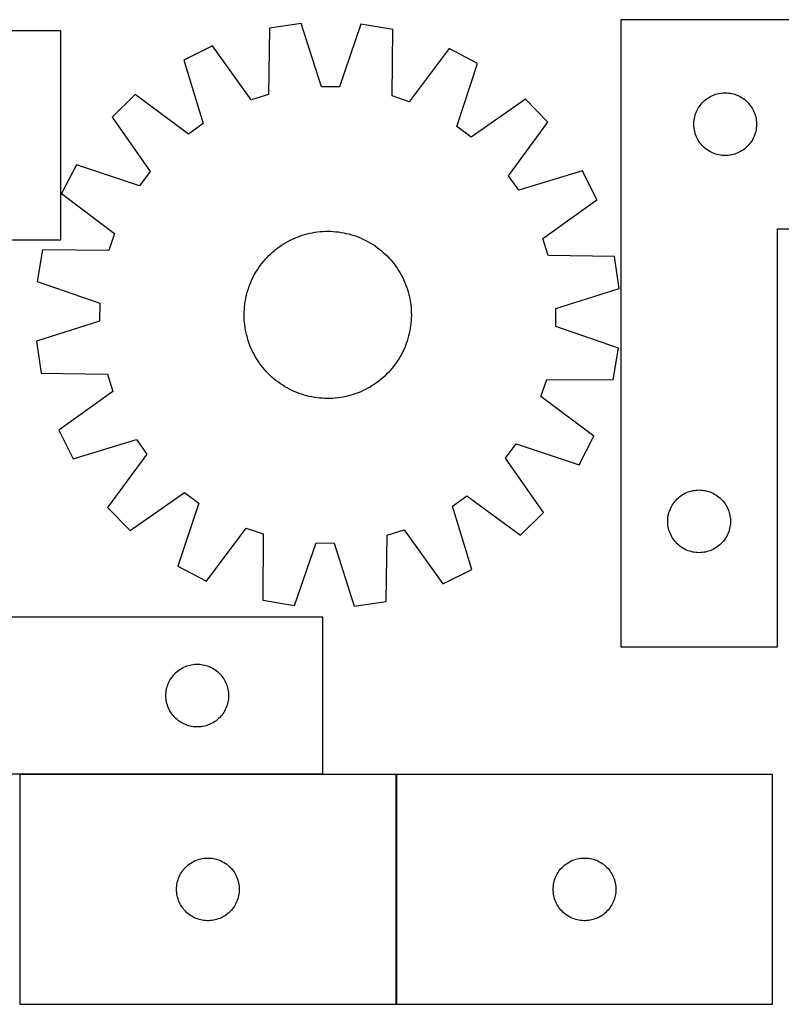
# Model space of a CAD drawing. Header units: millimetres. Extents: x 7 to 1493, y 7 to 486.
# Tile 2 of 5: x 237 to 601, y 15 to 486. Entities that reach past the tile are written whole.
import ezdxf

# ---------------------------------------------------------------- set-up
doc = ezdxf.new("R2010")
doc.units = ezdxf.units.MM
doc.layers.add('COMMON', color=5, linetype='CONTINUOUS', true_color=0x0000ff)
doc.layers.add('CUT', color=7, linetype='CONTINUOUS', true_color=0x000000)

msp = doc.modelspace()

# ---------------------------------------------------------------- linework, layer by layer
at = {"layer": 'COMMON'}
for p, q in [((381.716286, 124.853675), (236.802913, 124.853675)), ((416.902913, 124.753674), (416.902913, 14.753674))]:
    msp.add_line(p, q, dxfattribs=at)
at = {"layer": 'CUT'}
for p, q in [((524.310801, 485.824762), (524.310801, 185.824762)), ((774.310801, 485.824762), (524.310801, 485.824762)), ((256.516285, 480.503229), (6.516285, 480.503229)), ((256.516285, 380.503229), (256.516285, 480.503229)), ((356.280334, 481.795077), (355.734876, 450.035398)), ((371.503978, 484.0247), (356.280334, 481.795077)), ((381.134084, 453.755313), (371.503978, 484.0247)), ((400.040887, 483.69207), (389.707845, 453.655376)), ((415.208424, 481.108203), (400.040887, 483.69207)), ((415.013444, 449.344439), (415.208424, 481.108203)), ((329.037332, 473.293037), (315.247778, 466.468175)), ((347.549863, 447.481006), (329.037332, 473.293037)), ((442.245849, 471.973463), (423.136693, 446.599955)), ((455.872575, 464.829033), (442.245849, 471.973463)), ((315.247778, 466.468175), (324.543298, 436.094369)), ((445.871595, 434.68015), (455.872575, 464.829033)), ((389.707845, 453.655376), (381.134084, 453.755313)), ((291.965419, 449.963704), (280.959772, 439.211668)), ((317.548238, 431.13569), (291.965419, 449.963704)), ((355.734876, 450.035398), (347.549863, 447.481006)), ((423.136693, 446.599955), (415.013444, 449.344439)), ((478.763904, 447.786355), (452.749172, 429.559769)), ((489.515941, 436.780709), (478.763904, 447.786355)), ((564.408519, 447.091741), (565.001659, 447.586559)), ((565.001659, 447.586559), (565.619484, 448.050187)), ((565.619484, 448.050187), (566.260358, 448.481395)), ((566.260358, 448.481395), (566.92258, 448.879041)), ((566.92258, 448.879041), (567.604394, 449.242068)), ((567.604394, 449.242068), (568.303992, 449.569516)), ((568.303992, 449.569516), (569.01952, 449.860514)), ((569.01952, 449.860514), (569.749078, 450.114293)), ((569.749078, 450.114293), (570.490734, 450.330178)), ((570.490734, 450.330178), (571.24252, 450.507597)), ((571.24252, 450.507597), (572.002442, 450.64608)), ((572.002442, 450.64608), (572.768486, 450.74526)), ((572.768486, 450.74526), (573.53862, 450.804873)), ((573.53862, 450.804873), (574.310801, 450.824762)), ((574.310801, 450.824762), (575.082982, 450.804873)), ((575.082982, 450.804873), (575.853116, 450.74526)), ((575.853116, 450.74526), (576.61916, 450.64608)), ((576.61916, 450.64608), (577.379082, 450.507597)), ((577.379082, 450.507597), (578.130868, 450.330178)), ((578.130868, 450.330178), (578.872523, 450.114293)), ((578.872523, 450.114293), (579.602082, 449.860514)), ((579.602082, 449.860514), (580.317609, 449.569516)), ((580.317609, 449.569516), (581.017208, 449.242068)), ((581.017208, 449.242068), (581.699022, 448.879041)), ((581.699022, 448.879041), (582.361244, 448.481395)), ((582.361244, 448.481395), (583.002117, 448.050187)), ((583.002117, 448.050187), (583.619943, 447.586559)), ((583.619943, 447.586559), (584.213083, 447.091741)), ((560.725267, 442.183478), (561.070619, 442.874413)), ((561.070619, 442.874413), (561.451081, 443.546654)), ((561.451081, 443.546654), (561.865646, 444.198418)), ((561.865646, 444.198418), (562.313212, 444.827976)), ((562.313212, 444.827976), (562.792594, 445.43366)), ((562.792594, 445.43366), (563.30252, 446.013862)), ((563.30252, 446.013862), (563.841639, 446.567045)), ((563.841639, 446.567045), (564.408519, 447.091741)), ((584.213083, 447.091741), (584.779963, 446.567045)), ((584.779963, 446.567045), (585.319081, 446.013862)), ((585.319081, 446.013862), (585.829008, 445.43366)), ((585.829008, 445.43366), (586.30839, 444.827976)), ((586.30839, 444.827976), (586.755956, 444.198418)), ((586.755956, 444.198418), (587.17052, 443.546654)), ((587.17052, 443.546654), (587.550983, 442.874413)), ((587.550983, 442.874413), (587.896335, 442.183478)), ((280.959772, 439.211668), (299.186359, 413.196935)), ((559.434961, 437.750737), (559.553832, 438.513973)), ((559.553832, 438.513973), (559.711835, 439.270078)), ((559.711835, 439.270078), (559.908553, 440.017047)), ((559.908553, 440.017047), (560.143462, 440.752898)), ((560.143462, 440.752898), (560.415941, 441.47568)), ((560.415941, 441.47568), (560.725267, 442.183478)), ((587.896335, 442.183478), (588.20566, 441.47568)), ((588.20566, 441.47568), (588.478139, 440.752898)), ((588.478139, 440.752898), (588.713049, 440.017047)), ((588.713049, 440.017047), (588.909766, 439.270078)), ((588.909766, 439.270078), (589.06777, 438.513973)), ((589.06777, 438.513973), (589.186641, 437.750737)), ((324.543298, 436.094369), (317.548238, 431.13569)), ((452.749172, 429.559769), (445.871595, 434.68015)), ((470.687926, 411.19789), (489.515941, 436.780709)), ((559.315774, 436.210981), (559.355538, 436.982394)), ((559.315774, 435.438543), (559.315774, 436.210981)), ((559.355538, 434.66713), (559.315774, 435.438543)), ((559.355538, 436.982394), (559.434961, 437.750737)), ((559.434961, 433.898787), (559.355538, 434.66713)), ((559.553832, 433.135551), (559.434961, 433.898787)), ((589.186641, 433.898787), (589.06777, 433.135551)), ((589.186641, 437.750737), (589.266064, 436.982394)), ((589.266064, 434.66713), (589.186641, 433.898787)), ((589.266064, 436.982394), (589.305828, 436.210981)), ((589.305828, 435.438543), (589.266064, 434.66713)), ((589.305828, 436.210981), (589.305828, 435.438543)), ((559.711835, 432.379446), (559.553832, 433.135551)), ((559.908553, 431.632477), (559.711835, 432.379446)), ((560.143462, 430.896626), (559.908553, 431.632477)), ((560.415941, 430.173844), (560.143462, 430.896626)), ((560.725267, 429.466046), (560.415941, 430.173844)), ((561.070619, 428.775111), (560.725267, 429.466046)), ((561.451081, 428.10287), (561.070619, 428.775111)), ((587.550983, 428.775111), (587.17052, 428.10287)), ((587.896335, 429.466046), (587.550983, 428.775111)), ((588.20566, 430.173844), (587.896335, 429.466046)), ((588.478139, 430.896626), (588.20566, 430.173844)), ((588.713049, 431.632477), (588.478139, 430.896626)), ((588.909766, 432.379446), (588.713049, 431.632477)), ((589.06777, 433.135551), (588.909766, 432.379446)), ((561.865646, 427.451106), (561.451081, 428.10287)), ((562.313212, 426.821548), (561.865646, 427.451106)), ((562.792594, 426.215864), (562.313212, 426.821548)), ((563.30252, 425.635662), (562.792594, 426.215864)), ((563.841639, 425.082479), (563.30252, 425.635662)), ((564.408519, 424.557783), (563.841639, 425.082479)), ((565.001659, 424.062965), (564.408519, 424.557783)), ((565.619484, 423.599337), (565.001659, 424.062965)), ((583.619943, 424.062965), (583.002117, 423.599337)), ((584.213083, 424.557783), (583.619943, 424.062965)), ((584.779963, 425.082479), (584.213083, 424.557783)), ((585.319081, 425.635662), (584.779963, 425.082479)), ((585.829008, 426.215864), (585.319081, 425.635662)), ((586.30839, 426.821548), (585.829008, 426.215864)), ((586.755956, 427.451106), (586.30839, 426.821548)), ((587.17052, 428.10287), (586.755956, 427.451106)), ((566.260358, 423.168129), (565.619484, 423.599337)), ((566.92258, 422.770483), (566.260358, 423.168129)), ((567.604394, 422.407456), (566.92258, 422.770483)), ((568.303992, 422.080008), (567.604394, 422.407456)), ((569.01952, 421.78901), (568.303992, 422.080008)), ((569.749078, 421.535231), (569.01952, 421.78901)), ((570.490734, 421.319346), (569.749078, 421.535231)), ((571.24252, 421.141927), (570.490734, 421.319346)), ((572.002442, 421.003444), (571.24252, 421.141927)), ((572.768486, 420.904264), (572.002442, 421.003444)), ((573.53862, 420.844651), (572.768486, 420.904264)), ((574.310801, 420.824762), (573.53862, 420.844651)), ((575.082982, 420.844651), (574.310801, 420.824762)), ((575.853116, 420.904264), (575.082982, 420.844651)), ((576.61916, 421.003444), (575.853116, 420.904264)), ((577.379082, 421.141927), (576.61916, 421.003444)), ((578.130868, 421.319346), (577.379082, 421.141927)), ((578.872523, 421.535231), (578.130868, 421.319346)), ((579.602082, 421.78901), (578.872523, 421.535231)), ((580.317609, 422.080008), (579.602082, 421.78901)), ((581.017208, 422.407456), (580.317609, 422.080008)), ((581.699022, 422.770483), (581.017208, 422.407456)), ((582.361244, 423.168129), (581.699022, 422.770483)), ((583.002117, 423.599337), (582.361244, 423.168129)), ((263.917094, 416.320338), (256.772664, 402.693612)), ((294.065977, 406.319358), (263.917094, 416.320338)), ((299.186359, 413.196935), (294.065977, 406.319358)), ((475.646606, 404.20283), (470.687926, 411.19789)), ((506.020412, 413.498349), (475.646606, 404.20283)), ((512.845274, 399.708795), (506.020412, 413.498349)), ((256.772664, 402.693612), (282.146172, 383.584457)), ((487.033242, 381.196265), (512.845274, 399.708795)), ((282.146172, 383.584457), (279.401689, 375.461207)), ((368.402939, 381.367257), (369.565693, 381.843715)), ((369.565693, 381.843715), (370.742838, 382.283414)), ((370.742838, 382.283414), (371.933214, 382.685922)), ((371.933214, 382.685922), (373.135645, 383.05084)), ((373.135645, 383.05084), (374.348946, 383.377809)), ((374.348946, 383.377809), (375.571918, 383.666506)), ((375.571918, 383.666506), (376.803355, 383.916646)), ((376.803355, 383.916646), (378.042041, 384.127982)), ((378.042041, 384.127982), (379.286755, 384.300306)), ((379.286755, 384.300306), (380.536267, 384.433447)), ((380.536267, 384.433447), (381.789344, 384.527274)), ((381.789344, 384.527274), (383.04475, 384.581695)), ((383.04475, 384.581695), (384.301247, 384.596656)), ((384.301247, 384.596656), (385.557593, 384.572143)), ((385.557593, 384.572143), (386.812549, 384.508178)), ((386.812549, 384.508178), (388.064877, 384.404826)), ((388.064877, 384.404826), (389.313341, 384.262188)), ((389.313341, 384.262188), (390.556708, 384.080405)), ((390.556708, 384.080405), (391.793752, 383.859658)), ((391.793752, 383.859658), (393.023251, 383.600162)), ((393.023251, 383.600162), (394.243993, 383.302175)), ((394.243993, 383.302175), (395.454772, 382.965991)), ((395.454772, 382.965991), (396.654395, 382.591941)), ((396.654395, 382.591941), (397.841676, 382.180394)), ((397.841676, 382.180394), (399.015444, 381.731757)), ((399.015444, 381.731757), (400.174541, 381.246473)), ((599.310801, 185.824762), (599.310801, 385.824762)), ((599.310801, 385.824762), (774.310801, 385.824762)), ((81.516285, 380.503229), (256.516285, 380.503229)), ((359.753232, 376.296119), (360.760965, 377.046773)), ((360.760965, 377.046773), (361.791779, 377.765402)), ((361.791779, 377.765402), (362.844658, 378.451299)), ((362.844658, 378.451299), (363.918561, 379.103785)), ((363.918561, 379.103785), (365.01243, 379.722217)), ((365.01243, 379.722217), (366.125184, 380.305985)), ((366.125184, 380.305985), (367.255726, 380.854512)), ((367.255726, 380.854512), (368.402939, 381.367257)), ((400.174541, 381.246473), (401.317823, 380.72502)), ((401.317823, 380.72502), (402.444161, 380.167913)), ((402.444161, 380.167913), (403.552445, 379.575702)), ((403.552445, 379.575702), (404.64158, 378.948971)), ((404.64158, 378.948971), (405.710491, 378.288338)), ((405.710491, 378.288338), (406.758124, 377.594456)), ((406.758124, 377.594456), (407.783445, 376.86801)), ((407.783445, 376.86801), (408.785442, 376.109716)), ((489.587634, 373.011251), (487.033242, 381.196265)), ((247.637924, 375.656187), (245.054057, 360.48865)), ((279.401689, 375.461207), (247.637924, 375.656187)), ((355.094743, 372.089482), (355.972641, 372.988538)), ((355.972641, 372.988538), (356.878346, 373.859575)), ((356.878346, 373.859575), (357.810964, 374.701734)), ((357.810964, 374.701734), (358.769575, 375.514182)), ((358.769575, 375.514182), (359.753232, 376.296119)), ((408.785442, 376.109716), (409.763125, 375.320323)), ((409.763125, 375.320323), (410.715531, 374.500609)), ((410.715531, 374.500609), (411.641719, 373.651384)), ((411.641719, 373.651384), (412.540775, 372.773486)), ((412.540775, 372.773486), (413.411812, 371.867781)), ((521.347314, 372.465793), (489.587634, 373.011251)), ((523.576937, 357.24215), (521.347314, 372.465793)), ((351.151671, 367.205888), (351.878117, 368.231209)), ((351.878117, 368.231209), (352.636411, 369.233205)), ((352.636411, 369.233205), (353.425805, 370.210889)), ((353.425805, 370.210889), (354.245518, 371.163294)), ((354.245518, 371.163294), (355.094743, 372.089482)), ((413.411812, 371.867781), (414.25397, 370.935164)), ((414.25397, 370.935164), (415.066419, 369.976553)), ((415.066419, 369.976553), (415.848356, 368.992896)), ((415.848356, 368.992896), (416.599009, 367.985163)), ((416.599009, 367.985163), (417.317639, 366.954348)), ((348.021107, 361.765586), (348.578215, 362.891925)), ((348.578215, 362.891925), (349.170426, 364.000209)), ((349.170426, 364.000209), (349.797157, 365.089343)), ((349.797157, 365.089343), (350.457789, 366.158255)), ((350.457789, 366.158255), (351.151671, 367.205888)), ((417.317639, 366.954348), (418.003535, 365.90147)), ((418.003535, 365.90147), (418.656022, 364.827566)), ((418.656022, 364.827566), (419.274454, 363.733698)), ((419.274454, 363.733698), (419.858221, 362.620944)), ((245.054057, 360.48865), (275.090752, 350.155609)), ((346.154187, 357.102158), (346.565733, 358.289439)), ((346.565733, 358.289439), (347.01437, 359.463207)), ((347.01437, 359.463207), (347.499654, 360.622304)), ((347.499654, 360.622304), (348.021107, 361.765586)), ((419.858221, 362.620944), (420.406749, 361.490402)), ((420.406749, 361.490402), (420.919494, 360.343188)), ((420.919494, 360.343188), (421.395951, 359.180435)), ((421.395951, 359.180435), (421.835651, 358.00329)), ((344.88647, 352.241515), (345.145966, 353.471015)), ((345.145966, 353.471015), (345.443952, 354.691756)), ((345.443952, 354.691756), (345.780137, 355.902536)), ((345.780137, 355.902536), (346.154187, 357.102158)), ((421.835651, 358.00329), (422.238158, 356.812914)), ((422.238158, 356.812914), (422.603077, 355.610482)), ((422.603077, 355.610482), (422.930045, 354.397182)), ((422.930045, 354.397182), (423.218742, 353.17421)), ((493.307549, 347.612044), (523.576937, 357.24215)), ((275.090752, 350.155609), (274.990815, 341.581847)), ((344.341302, 348.512641), (344.483939, 349.761104)), ((344.483939, 349.761104), (344.665722, 351.004471)), ((344.665722, 351.004471), (344.88647, 352.241515)), ((423.218742, 353.17421), (423.468882, 351.942773)), ((423.468882, 351.942773), (423.680218, 350.704086)), ((423.680218, 350.704086), (423.852542, 349.459373)), ((423.852542, 349.459373), (423.985683, 348.209861)), ((344.149471, 344.74901), (344.173985, 346.005356)), ((344.164432, 343.492514), (344.149471, 344.74901)), ((344.173985, 346.005356), (344.23795, 347.260313)), ((344.23795, 347.260313), (344.341302, 348.512641)), ((423.985683, 348.209861), (424.079511, 346.956783)), ((424.079511, 346.956783), (424.133932, 345.701377)), ((424.148893, 344.444881), (424.124379, 343.188535)), ((424.133932, 345.701377), (424.148893, 344.444881)), ((493.207613, 339.038282), (493.307549, 347.612044)), ((274.990815, 341.581847), (244.721427, 331.951741)), ((344.218853, 342.237108), (344.164432, 343.492514)), ((344.312681, 340.98403), (344.218853, 342.237108)), ((344.445822, 339.734518), (344.312681, 340.98403)), ((344.618146, 338.489805), (344.445822, 339.734518)), ((423.814425, 339.432787), (423.632642, 338.18942)), ((423.957062, 340.68125), (423.814425, 339.432787)), ((424.060414, 341.933578), (423.957062, 340.68125)), ((424.124379, 343.188535), (424.060414, 341.933578)), ((344.829482, 337.251118), (344.618146, 338.489805)), ((345.079622, 336.019681), (344.829482, 337.251118)), ((345.368319, 334.796709), (345.079622, 336.019681)), ((345.695287, 333.583409), (345.368319, 334.796709)), ((422.854412, 334.502135), (422.518227, 333.291355)), ((423.152399, 335.722876), (422.854412, 334.502135)), ((423.411894, 336.952376), (423.152399, 335.722876)), ((423.632642, 338.18942), (423.411894, 336.952376)), ((523.244307, 328.705241), (493.207613, 339.038282)), ((244.721427, 331.951741), (246.95105, 316.728098)), ((346.060206, 332.380977), (345.695287, 333.583409)), ((346.462713, 331.190601), (346.060206, 332.380977)), ((346.902413, 330.013456), (346.462713, 331.190601)), ((347.37887, 328.850703), (346.902413, 330.013456)), ((421.732631, 330.904452), (421.283994, 329.730684)), ((422.144177, 332.091733), (421.732631, 330.904452)), ((422.518227, 333.291355), (422.144177, 332.091733)), ((347.891615, 327.703489), (347.37887, 328.850703)), ((348.440143, 326.572947), (347.891615, 327.703489)), ((349.02391, 325.460193), (348.440143, 326.572947)), ((349.642342, 324.366324), (349.02391, 325.460193)), ((419.127938, 325.193682), (418.501207, 324.104547)), ((419.720149, 326.301966), (419.127938, 325.193682)), ((420.277257, 327.428305), (419.720149, 326.301966)), ((420.79871, 328.571587), (420.277257, 327.428305)), ((421.283994, 329.730684), (420.79871, 328.571587)), ((520.66044, 313.537704), (523.244307, 328.705241)), ((350.294829, 323.292421), (349.642342, 324.366324)), ((350.980725, 322.239543), (350.294829, 323.292421)), ((351.699355, 321.208728), (350.980725, 322.239543)), ((352.450008, 320.200995), (351.699355, 321.208728)), ((416.420247, 320.962682), (415.661953, 319.960686)), ((417.146693, 321.988003), (416.420247, 320.962682)), ((417.840575, 323.035636), (417.146693, 321.988003)), ((418.501207, 324.104547), (417.840575, 323.035636)), ((246.95105, 316.728098), (278.71073, 316.18264)), ((278.71073, 316.18264), (281.265122, 307.997626)), ((353.231945, 319.217338), (352.450008, 320.200995)), ((354.044394, 318.258727), (353.231945, 319.217338)), ((354.886552, 317.32611), (354.044394, 318.258727)), ((355.757589, 316.420405), (354.886552, 317.32611)), ((356.656645, 315.542507), (355.757589, 316.420405)), ((412.325723, 316.205353), (411.420018, 315.334316)), ((413.203621, 317.104409), (412.325723, 316.205353)), ((414.052846, 318.030597), (413.203621, 317.104409)), ((414.872559, 318.983002), (414.052846, 318.030597)), ((415.661953, 319.960686), (414.872559, 318.983002)), ((357.582833, 314.693282), (356.656645, 315.542507)), ((358.535239, 313.873568), (357.582833, 314.693282)), ((359.512922, 313.084175), (358.535239, 313.873568)), ((360.514919, 312.325881), (359.512922, 313.084175)), ((361.54024, 311.599435), (360.514919, 312.325881)), ((362.587873, 310.905553), (361.54024, 311.599435)), ((406.506585, 311.428489), (405.453706, 310.742592)), ((407.537399, 312.147118), (406.506585, 311.428489)), ((408.545132, 312.897772), (407.537399, 312.147118)), ((409.528789, 313.679709), (408.545132, 312.897772)), ((410.4874, 314.492157), (409.528789, 313.679709)), ((411.420018, 315.334316), (410.4874, 314.492157)), ((486.152192, 305.609434), (488.896675, 313.732684)), ((488.896675, 313.732684), (520.66044, 313.537704)), ((281.265122, 307.997626), (255.45309, 289.485096)), ((363.656784, 310.24492), (362.587873, 310.905553)), ((364.745919, 309.618189), (363.656784, 310.24492)), ((365.854203, 309.025978), (364.745919, 309.618189)), ((366.980541, 308.468871), (365.854203, 309.025978)), ((368.123823, 307.947418), (366.980541, 308.468871)), ((369.28292, 307.462134), (368.123823, 307.947418)), ((370.456688, 307.013497), (369.28292, 307.462134)), ((371.643969, 306.60195), (370.456688, 307.013497)), ((372.843592, 306.2279), (371.643969, 306.60195)), ((374.054371, 305.891716), (372.843592, 306.2279)), ((396.36515, 306.507969), (395.162719, 306.143051)), ((397.555526, 306.910477), (396.36515, 306.507969)), ((398.732672, 307.350176), (397.555526, 306.910477)), ((399.895425, 307.826634), (398.732672, 307.350176)), ((401.042638, 308.339379), (399.895425, 307.826634)), ((402.17318, 308.887906), (401.042638, 308.339379)), ((403.285934, 309.471674), (402.17318, 308.887906)), ((404.379803, 310.090106), (403.285934, 309.471674)), ((405.453706, 310.742592), (404.379803, 310.090106)), ((375.275113, 305.593729), (374.054371, 305.891716)), ((376.504612, 305.334233), (375.275113, 305.593729)), ((377.741656, 305.113486), (376.504612, 305.334233)), ((378.985023, 304.931703), (377.741656, 305.113486)), ((380.233487, 304.789065), (378.985023, 304.931703)), ((381.485815, 304.685713), (380.233487, 304.789065)), ((382.740771, 304.621748), (381.485815, 304.685713)), ((383.997117, 304.597235), (382.740771, 304.621748)), ((385.253614, 304.612196), (383.997117, 304.597235)), ((386.50902, 304.666617), (385.253614, 304.612196)), ((387.762097, 304.760444), (386.50902, 304.666617)), ((389.011609, 304.893585), (387.762097, 304.760444)), ((390.256323, 305.065909), (389.011609, 304.893585)), ((391.495009, 305.277245), (390.256323, 305.065909)), ((392.726446, 305.527385), (391.495009, 305.277245)), ((393.949418, 305.816082), (392.726446, 305.527385)), ((395.162719, 306.143051), (393.949418, 305.816082)), ((511.5257, 286.500279), (486.152192, 305.609434)), ((255.45309, 289.485096), (262.277952, 275.695542)), ((262.277952, 275.695542), (292.651758, 284.991061)), ((292.651758, 284.991061), (297.610438, 277.996001)), ((469.112005, 275.996955), (474.232387, 282.874533)), ((474.232387, 282.874533), (504.38127, 272.873553)), ((504.38127, 272.873553), (511.5257, 286.500279)), ((297.610438, 277.996001), (278.782423, 252.413182)), ((487.338592, 249.982223), (469.112005, 275.996955)), ((289.53446, 241.407536), (315.549192, 259.634122)), ((315.549192, 259.634122), (322.426769, 254.513741)), ((554.42258, 258.879041), (555.104394, 259.242068)), ((555.104394, 259.242068), (555.803992, 259.569516)), ((555.803992, 259.569516), (556.51952, 259.860514)), ((556.51952, 259.860514), (557.249078, 260.114293)), ((557.249078, 260.114293), (557.990734, 260.330178)), ((557.990734, 260.330178), (558.74252, 260.507597)), ((558.74252, 260.507597), (559.502442, 260.64608)), ((559.502442, 260.64608), (560.268486, 260.74526)), ((560.268486, 260.74526), (561.03862, 260.804873)), ((561.03862, 260.804873), (561.810801, 260.824762)), ((561.810801, 260.824762), (562.582982, 260.804873)), ((562.582982, 260.804873), (563.353116, 260.74526)), ((563.353116, 260.74526), (564.11916, 260.64608)), ((564.11916, 260.64608), (564.879082, 260.507597)), ((564.879082, 260.507597), (565.630868, 260.330178)), ((565.630868, 260.330178), (566.372523, 260.114293)), ((566.372523, 260.114293), (567.102082, 259.860514)), ((567.102082, 259.860514), (567.817609, 259.569516)), ((567.817609, 259.569516), (568.517208, 259.242068)), ((568.517208, 259.242068), (569.199022, 258.879041)), ((322.426769, 254.513741), (312.425789, 224.364858)), ((443.755066, 253.099522), (450.750126, 258.058201)), ((450.750126, 258.058201), (476.332945, 239.230187)), ((549.365646, 254.198418), (549.813212, 254.827976)), ((549.813212, 254.827976), (550.292594, 255.43366)), ((550.292594, 255.43366), (550.80252, 256.013862)), ((550.80252, 256.013862), (551.341639, 256.567045)), ((551.341639, 256.567045), (551.908519, 257.091741)), ((551.908519, 257.091741), (552.501659, 257.586559)), ((552.501659, 257.586559), (553.119484, 258.050187)), ((553.119484, 258.050187), (553.760358, 258.481395)), ((553.760358, 258.481395), (554.42258, 258.879041)), ((569.199022, 258.879041), (569.861244, 258.481395)), ((569.861244, 258.481395), (570.502117, 258.050187)), ((570.502117, 258.050187), (571.119943, 257.586559)), ((571.119943, 257.586559), (571.713083, 257.091741)), ((571.713083, 257.091741), (572.279963, 256.567045)), ((572.279963, 256.567045), (572.819081, 256.013862)), ((572.819081, 256.013862), (573.329008, 255.43366)), ((573.329008, 255.43366), (573.80839, 254.827976)), ((573.80839, 254.827976), (574.255956, 254.198418)), ((278.782423, 252.413182), (289.53446, 241.407536)), ((453.050586, 222.725716), (443.755066, 253.099522)), ((476.332945, 239.230187), (487.338592, 249.982223)), ((547.211835, 249.270078), (547.408553, 250.017047)), ((547.408553, 250.017047), (547.643462, 250.752898)), ((547.643462, 250.752898), (547.915941, 251.47568)), ((547.915941, 251.47568), (548.225267, 252.183478)), ((548.225267, 252.183478), (548.570619, 252.874413)), ((548.570619, 252.874413), (548.951081, 253.546654)), ((548.951081, 253.546654), (549.365646, 254.198418)), ((574.255956, 254.198418), (574.67052, 253.546654)), ((574.67052, 253.546654), (575.050983, 252.874413)), ((575.050983, 252.874413), (575.396335, 252.183478)), ((575.396335, 252.183478), (575.70566, 251.47568)), ((575.70566, 251.47568), (575.978139, 250.752898)), ((575.978139, 250.752898), (576.213049, 250.017047)), ((576.213049, 250.017047), (576.409766, 249.270078)), ((546.815774, 246.210981), (546.855538, 246.982394)), ((546.815774, 245.438543), (546.815774, 246.210981)), ((546.855538, 244.66713), (546.815774, 245.438543)), ((546.855538, 246.982394), (546.934961, 247.750737)), ((546.934961, 247.750737), (547.053832, 248.513973)), ((547.053832, 248.513973), (547.211835, 249.270078)), ((576.409766, 249.270078), (576.56777, 248.513973)), ((576.56777, 248.513973), (576.686641, 247.750737)), ((576.686641, 247.750737), (576.766064, 246.982394)), ((576.766064, 246.982394), (576.805828, 246.210981)), ((576.805828, 245.438543), (576.766064, 244.66713)), ((576.805828, 246.210981), (576.805828, 245.438543)), ((326.052515, 217.220428), (345.161671, 242.593936)), ((345.161671, 242.593936), (353.28492, 239.849452)), ((412.563488, 239.158493), (420.748501, 241.712885)), ((420.748501, 241.712885), (439.261032, 215.900854)), ((546.934961, 243.898787), (546.855538, 244.66713)), ((547.053832, 243.135551), (546.934961, 243.898787)), ((547.211835, 242.379446), (547.053832, 243.135551)), ((547.408553, 241.632477), (547.211835, 242.379446)), ((547.643462, 240.896626), (547.408553, 241.632477)), ((547.915941, 240.173844), (547.643462, 240.896626)), ((575.978139, 240.896626), (575.70566, 240.173844)), ((576.213049, 241.632477), (575.978139, 240.896626)), ((576.409766, 242.379446), (576.213049, 241.632477)), ((576.56777, 243.135551), (576.409766, 242.379446)), ((576.686641, 243.898787), (576.56777, 243.135551)), ((576.766064, 244.66713), (576.686641, 243.898787)), ((353.28492, 239.849452), (353.08994, 208.085688)), ((368.257477, 205.501821), (378.590519, 235.538515)), ((378.590519, 235.538515), (387.16428, 235.438578)), ((412.01803, 207.398814), (412.563488, 239.158493)), ((548.225267, 239.466046), (547.915941, 240.173844)), ((548.570619, 238.775111), (548.225267, 239.466046)), ((548.951081, 238.10287), (548.570619, 238.775111)), ((549.365646, 237.451106), (548.951081, 238.10287)), ((549.813212, 236.821548), (549.365646, 237.451106)), ((550.292594, 236.215864), (549.813212, 236.821548)), ((550.80252, 235.635662), (550.292594, 236.215864)), ((551.341639, 235.082479), (550.80252, 235.635662)), ((572.819081, 235.635662), (572.279963, 235.082479)), ((573.329008, 236.215864), (572.819081, 235.635662)), ((573.80839, 236.821548), (573.329008, 236.215864)), ((574.255956, 237.451106), (573.80839, 236.821548)), ((574.67052, 238.10287), (574.255956, 237.451106)), ((575.050983, 238.775111), (574.67052, 238.10287)), ((575.396335, 239.466046), (575.050983, 238.775111)), ((575.70566, 240.173844), (575.396335, 239.466046)), ((387.16428, 235.438578), (396.794386, 205.169191)), ((551.908519, 234.557783), (551.341639, 235.082479)), ((552.501659, 234.062965), (551.908519, 234.557783)), ((553.119484, 233.599337), (552.501659, 234.062965)), ((553.760358, 233.168129), (553.119484, 233.599337)), ((554.42258, 232.770483), (553.760358, 233.168129)), ((555.104394, 232.407456), (554.42258, 232.770483)), ((555.803992, 232.080008), (555.104394, 232.407456)), ((556.51952, 231.78901), (555.803992, 232.080008)), ((557.249078, 231.535231), (556.51952, 231.78901)), ((557.990734, 231.319346), (557.249078, 231.535231)), ((558.74252, 231.141927), (557.990734, 231.319346)), ((559.502442, 231.003444), (558.74252, 231.141927)), ((560.268486, 230.904264), (559.502442, 231.003444)), ((561.03862, 230.844651), (560.268486, 230.904264)), ((561.810801, 230.824762), (561.03862, 230.844651)), ((562.582982, 230.844651), (561.810801, 230.824762)), ((563.353116, 230.904264), (562.582982, 230.844651)), ((564.11916, 231.003444), (563.353116, 230.904264)), ((564.879082, 231.141927), (564.11916, 231.003444)), ((565.630868, 231.319346), (564.879082, 231.141927)), ((566.372523, 231.535231), (565.630868, 231.319346)), ((567.102082, 231.78901), (566.372523, 231.535231)), ((567.817609, 232.080008), (567.102082, 231.78901)), ((568.517208, 232.407456), (567.817609, 232.080008)), ((569.199022, 232.770483), (568.517208, 232.407456)), ((569.861244, 233.168129), (569.199022, 232.770483)), ((570.502117, 233.599337), (569.861244, 233.168129)), ((571.119943, 234.062965), (570.502117, 233.599337)), ((571.713083, 234.557783), (571.119943, 234.062965)), ((572.279963, 235.082479), (571.713083, 234.557783)), ((312.425789, 224.364858), (326.052515, 217.220428)), ((439.261032, 215.900854), (453.050586, 222.725716)), ((353.08994, 208.085688), (368.257477, 205.501821)), ((396.794386, 205.169191), (412.01803, 207.398814)), ((381.716286, 199.953675), (181.716286, 199.953675)), ((381.716286, 124.953675), (381.716286, 199.953675)), ((524.310801, 185.824762), (599.310801, 185.824762)), ((312.107388, 173.971882), (312.713072, 174.451264)), ((312.713072, 174.451264), (313.34263, 174.89883)), ((313.34263, 174.89883), (313.994394, 175.313394)), ((313.994394, 175.313394), (314.666635, 175.693857)), ((314.666635, 175.693857), (315.35757, 176.039209)), ((315.35757, 176.039209), (316.065368, 176.348535)), ((316.065368, 176.348535), (316.78815, 176.621013)), ((316.78815, 176.621013), (317.524002, 176.855923)), ((317.524002, 176.855923), (318.27097, 177.052641)), ((318.27097, 177.052641), (319.027075, 177.210644)), ((319.027075, 177.210644), (319.790311, 177.329515)), ((319.790311, 177.329515), (320.558654, 177.408938)), ((320.558654, 177.408938), (321.330067, 177.448702)), ((321.330067, 177.448702), (322.102505, 177.448702)), ((322.102505, 177.448702), (322.873918, 177.408938)), ((322.873918, 177.408938), (323.642261, 177.329515)), ((323.642261, 177.329515), (324.405497, 177.210644)), ((324.405497, 177.210644), (325.161602, 177.052641)), ((325.161602, 177.052641), (325.908571, 176.855923)), ((325.908571, 176.855923), (326.644422, 176.621013)), ((326.644422, 176.621013), (327.367205, 176.348535)), ((327.367205, 176.348535), (328.075002, 176.039209)), ((328.075002, 176.039209), (328.765937, 175.693857)), ((328.765937, 175.693857), (329.438178, 175.313394)), ((329.438178, 175.313394), (330.089942, 174.89883)), ((330.089942, 174.89883), (330.7195, 174.451264)), ((330.7195, 174.451264), (331.325184, 173.971882)), ((308.29898, 169.160082), (308.662007, 169.841896)), ((308.662007, 169.841896), (309.059653, 170.504118)), ((309.059653, 170.504118), (309.490861, 171.144992)), ((309.490861, 171.144992), (309.954489, 171.762817)), ((309.954489, 171.762817), (310.449307, 172.355957)), ((310.449307, 172.355957), (310.974003, 172.922837)), ((310.974003, 172.922837), (311.527186, 173.461956)), ((311.527186, 173.461956), (312.107388, 173.971882)), ((331.325184, 173.971882), (331.905386, 173.461956)), ((331.905386, 173.461956), (332.458569, 172.922837)), ((332.458569, 172.922837), (332.983265, 172.355957)), ((332.983265, 172.355957), (333.478083, 171.762817)), ((333.478083, 171.762817), (333.941711, 171.144992)), ((333.941711, 171.144992), (334.37292, 170.504118)), ((334.37292, 170.504118), (334.770565, 169.841896)), ((334.770565, 169.841896), (335.133592, 169.160082)), ((306.894968, 164.762034), (307.033451, 165.521956)), ((307.033451, 165.521956), (307.21087, 166.273742)), ((307.21087, 166.273742), (307.426755, 167.015398)), ((307.426755, 167.015398), (307.680534, 167.744956)), ((307.680534, 167.744956), (307.971533, 168.460484)), ((307.971533, 168.460484), (308.29898, 169.160082)), ((335.133592, 169.160082), (335.46104, 168.460484)), ((335.46104, 168.460484), (335.752038, 167.744956)), ((335.752038, 167.744956), (336.005817, 167.015398)), ((336.005817, 167.015398), (336.221702, 166.273742)), ((336.221702, 166.273742), (336.399121, 165.521956)), ((336.399121, 165.521956), (336.537605, 164.762034)), ((306.716286, 162.453675), (306.736175, 163.225856)), ((306.736175, 161.681494), (306.716286, 162.453675)), ((306.736175, 163.225856), (306.795788, 163.99599)), ((306.795788, 160.91136), (306.736175, 161.681494)), ((306.795788, 163.99599), (306.894968, 164.762034)), ((306.894968, 160.145316), (306.795788, 160.91136)), ((336.537605, 164.762034), (336.636784, 163.99599)), ((336.636784, 160.91136), (336.537605, 160.145316)), ((336.636784, 163.99599), (336.696397, 163.225856)), ((336.696397, 161.681494), (336.636784, 160.91136)), ((336.696397, 163.225856), (336.716286, 162.453675)), ((336.716286, 162.453675), (336.696397, 161.681494)), ((307.033451, 159.385394), (306.894968, 160.145316)), ((307.21087, 158.633608), (307.033451, 159.385394)), ((307.426755, 157.891953), (307.21087, 158.633608)), ((307.680534, 157.162394), (307.426755, 157.891953)), ((307.971533, 156.446866), (307.680534, 157.162394)), ((308.29898, 155.747268), (307.971533, 156.446866)), ((308.662007, 155.065454), (308.29898, 155.747268)), ((335.133592, 155.747268), (334.770565, 155.065454)), ((335.46104, 156.446866), (335.133592, 155.747268)), ((335.752038, 157.162394), (335.46104, 156.446866)), ((336.005817, 157.891953), (335.752038, 157.162394)), ((336.221702, 158.633608), (336.005817, 157.891953)), ((336.399121, 159.385394), (336.221702, 158.633608)), ((336.537605, 160.145316), (336.399121, 159.385394)), ((309.059653, 154.403232), (308.662007, 155.065454)), ((309.490861, 153.762359), (309.059653, 154.403232)), ((309.954489, 153.144533), (309.490861, 153.762359)), ((310.449307, 152.551393), (309.954489, 153.144533)), ((310.974003, 151.984513), (310.449307, 152.551393)), ((311.527186, 151.445395), (310.974003, 151.984513)), ((312.107388, 150.935468), (311.527186, 151.445395)), ((312.713072, 150.456086), (312.107388, 150.935468)), ((331.325184, 150.935468), (330.7195, 150.456086)), ((331.905386, 151.445395), (331.325184, 150.935468)), ((332.458569, 151.984513), (331.905386, 151.445395)), ((332.983265, 152.551393), (332.458569, 151.984513)), ((333.478083, 153.144533), (332.983265, 152.551393)), ((333.941711, 153.762359), (333.478083, 153.144533)), ((334.37292, 154.403232), (333.941711, 153.762359)), ((334.770565, 155.065454), (334.37292, 154.403232)), ((313.34263, 150.00852), (312.713072, 150.456086)), ((313.994394, 149.593956), (313.34263, 150.00852)), ((314.666635, 149.213493), (313.994394, 149.593956)), ((315.35757, 148.868141), (314.666635, 149.213493)), ((316.065368, 148.558816), (315.35757, 148.868141)), ((316.78815, 148.286337), (316.065368, 148.558816)), ((317.524002, 148.051427), (316.78815, 148.286337)), ((318.27097, 147.854709), (317.524002, 148.051427)), ((319.027075, 147.696706), (318.27097, 147.854709)), ((319.790311, 147.577835), (319.027075, 147.696706)), ((320.558654, 147.498412), (319.790311, 147.577835)), ((321.330067, 147.458648), (320.558654, 147.498412)), ((322.102505, 147.458648), (321.330067, 147.458648)), ((322.873918, 147.498412), (322.102505, 147.458648)), ((323.642261, 147.577835), (322.873918, 147.498412)), ((324.405497, 147.696706), (323.642261, 147.577835)), ((325.161602, 147.854709), (324.405497, 147.696706)), ((325.908571, 148.051427), (325.161602, 147.854709)), ((326.644422, 148.286337), (325.908571, 148.051427)), ((327.367205, 148.558816), (326.644422, 148.286337)), ((328.075002, 148.868141), (327.367205, 148.558816)), ((328.765937, 149.213493), (328.075002, 148.868141)), ((329.438178, 149.593956), (328.765937, 149.213493)), ((330.089942, 150.00852), (329.438178, 149.593956)), ((330.7195, 150.456086), (330.089942, 150.00852)), ((81.716286, 124.953675), (381.716286, 124.953675)), ((416.802913, 124.753674), (236.802913, 124.753674)), ((236.802913, 124.753674), (236.802913, 14.753674)), ((416.802913, 14.753674), (416.802913, 124.753674)), ((597.002914, 124.753674), (417.002914, 124.753674)), ((417.002914, 124.753674), (417.002914, 14.753674)), ((597.002914, 14.753674), (597.002914, 124.753674)), ((315.535934, 79.655956), (316.06063, 80.222836)), ((316.06063, 80.222836), (316.613813, 80.761955)), ((316.613813, 80.761955), (317.194015, 81.271881)), ((317.194015, 81.271881), (317.799699, 81.751263)), ((317.799699, 81.751263), (318.429257, 82.198829)), ((318.429257, 82.198829), (319.081021, 82.613393)), ((319.081021, 82.613393), (319.753262, 82.993856)), ((319.753262, 82.993856), (320.444197, 83.339208)), ((320.444197, 83.339208), (321.151995, 83.648534)), ((321.151995, 83.648534), (321.874777, 83.921012)), ((321.874777, 83.921012), (322.610629, 84.155922)), ((322.610629, 84.155922), (323.357597, 84.35264)), ((323.357597, 84.35264), (324.113702, 84.510643)), ((324.113702, 84.510643), (324.876938, 84.629514)), ((324.876938, 84.629514), (325.645281, 84.708937)), ((325.645281, 84.708937), (326.416694, 84.748701)), ((326.416694, 84.748701), (327.189132, 84.748701)), ((327.189132, 84.748701), (327.960545, 84.708937)), ((327.960545, 84.708937), (328.728888, 84.629514)), ((328.728888, 84.629514), (329.492124, 84.510643)), ((329.492124, 84.510643), (330.248229, 84.35264)), ((330.248229, 84.35264), (330.995198, 84.155922)), ((330.995198, 84.155922), (331.731049, 83.921012)), ((331.731049, 83.921012), (332.453831, 83.648534)), ((332.453831, 83.648534), (333.161629, 83.339208)), ((333.161629, 83.339208), (333.852564, 82.993856)), ((333.852564, 82.993856), (334.524805, 82.613393)), ((334.524805, 82.613393), (335.176569, 82.198829)), ((335.176569, 82.198829), (335.806127, 81.751263)), ((335.806127, 81.751263), (336.411811, 81.271881)), ((336.411811, 81.271881), (336.992013, 80.761955)), ((336.992013, 80.761955), (337.545196, 80.222836)), ((337.545196, 80.222836), (338.069892, 79.655956)), ((495.735935, 79.655956), (496.260631, 80.222836)), ((496.260631, 80.222836), (496.813814, 80.761955)), ((496.813814, 80.761955), (497.394016, 81.271881)), ((497.394016, 81.271881), (497.9997, 81.751263)), ((497.9997, 81.751263), (498.629258, 82.198829)), ((498.629258, 82.198829), (499.281022, 82.613393)), ((499.281022, 82.613393), (499.953263, 82.993856)), ((499.953263, 82.993856), (500.644198, 83.339208)), ((500.644198, 83.339208), (501.351996, 83.648534)), ((501.351996, 83.648534), (502.074778, 83.921012)), ((502.074778, 83.921012), (502.81063, 84.155922)), ((502.81063, 84.155922), (503.557598, 84.35264)), ((503.557598, 84.35264), (504.313703, 84.510643)), ((504.313703, 84.510643), (505.076939, 84.629514)), ((505.076939, 84.629514), (505.845282, 84.708937)), ((505.845282, 84.708937), (506.616695, 84.748701)), ((506.616695, 84.748701), (507.389133, 84.748701)), ((507.389133, 84.748701), (508.160546, 84.708937)), ((508.160546, 84.708937), (508.928889, 84.629514)), ((508.928889, 84.629514), (509.692125, 84.510643)), ((509.692125, 84.510643), (510.44823, 84.35264)), ((510.44823, 84.35264), (511.195199, 84.155922)), ((511.195199, 84.155922), (511.93105, 83.921012)), ((511.93105, 83.921012), (512.653832, 83.648534)), ((512.653832, 83.648534), (513.36163, 83.339208)), ((513.36163, 83.339208), (514.052565, 82.993856)), ((514.052565, 82.993856), (514.724806, 82.613393)), ((514.724806, 82.613393), (515.37657, 82.198829)), ((515.37657, 82.198829), (516.006128, 81.751263)), ((516.006128, 81.751263), (516.611812, 81.271881)), ((516.611812, 81.271881), (517.192014, 80.761955)), ((517.192014, 80.761955), (517.745197, 80.222836)), ((517.745197, 80.222836), (518.269893, 79.655956)), ((312.767161, 75.044955), (313.05816, 75.760483)), ((313.05816, 75.760483), (313.385607, 76.460081)), ((313.385607, 76.460081), (313.748634, 77.141895)), ((313.748634, 77.141895), (314.14628, 77.804117)), ((314.14628, 77.804117), (314.577488, 78.444991)), ((314.577488, 78.444991), (315.041116, 79.062816)), ((315.041116, 79.062816), (315.535934, 79.655956)), ((338.069892, 79.655956), (338.56471, 79.062816)), ((338.56471, 79.062816), (339.028338, 78.444991)), ((339.028338, 78.444991), (339.459546, 77.804117)), ((339.459546, 77.804117), (339.857192, 77.141895)), ((339.857192, 77.141895), (340.220219, 76.460081)), ((340.220219, 76.460081), (340.547667, 75.760483)), ((340.547667, 75.760483), (340.838665, 75.044955)), ((492.967162, 75.044955), (493.258161, 75.760483)), ((493.258161, 75.760483), (493.585608, 76.460081)), ((493.585608, 76.460081), (493.948635, 77.141895)), ((493.948635, 77.141895), (494.346281, 77.804117)), ((494.346281, 77.804117), (494.777489, 78.444991)), ((494.777489, 78.444991), (495.241117, 79.062816)), ((495.241117, 79.062816), (495.735935, 79.655956)), ((518.269893, 79.655956), (518.764711, 79.062816)), ((518.764711, 79.062816), (519.228339, 78.444991)), ((519.228339, 78.444991), (519.659547, 77.804117)), ((519.659547, 77.804117), (520.057193, 77.141895)), ((520.057193, 77.141895), (520.42022, 76.460081)), ((520.42022, 76.460081), (520.747668, 75.760483)), ((520.747668, 75.760483), (521.038666, 75.044955)), ((311.822802, 70.525855), (311.882415, 71.295989)), ((311.882415, 71.295989), (311.981595, 72.062033)), ((311.981595, 72.062033), (312.120078, 72.821955)), ((312.120078, 72.821955), (312.297497, 73.573741)), ((312.297497, 73.573741), (312.513382, 74.315397)), ((312.513382, 74.315397), (312.767161, 75.044955)), ((340.838665, 75.044955), (341.092444, 74.315397)), ((341.092444, 74.315397), (341.308329, 73.573741)), ((341.308329, 73.573741), (341.485748, 72.821955)), ((341.485748, 72.821955), (341.624232, 72.062033)), ((341.624232, 72.062033), (341.723411, 71.295989)), ((341.723411, 71.295989), (341.783024, 70.525855)), ((492.022803, 70.525855), (492.082416, 71.295989)), ((492.082416, 71.295989), (492.181596, 72.062033)), ((492.181596, 72.062033), (492.320079, 72.821955)), ((492.320079, 72.821955), (492.497498, 73.573741)), ((492.497498, 73.573741), (492.713383, 74.315397)), ((492.713383, 74.315397), (492.967162, 75.044955)), ((521.038666, 75.044955), (521.292445, 74.315397)), ((521.292445, 74.315397), (521.50833, 73.573741)), ((521.50833, 73.573741), (521.685749, 72.821955)), ((521.685749, 72.821955), (521.824233, 72.062033)), ((521.824233, 72.062033), (521.923412, 71.295989)), ((521.923412, 71.295989), (521.983025, 70.525855)), ((311.802913, 69.753674), (311.822802, 70.525855)), ((311.822802, 68.981493), (311.802913, 69.753674)), ((311.882415, 68.211359), (311.822802, 68.981493)), ((311.981595, 67.445315), (311.882415, 68.211359)), ((312.120078, 66.685393), (311.981595, 67.445315)), ((312.297497, 65.933607), (312.120078, 66.685393)), ((341.485748, 66.685393), (341.308329, 65.933607)), ((341.624232, 67.445315), (341.485748, 66.685393)), ((341.723411, 68.211359), (341.624232, 67.445315)), ((341.783024, 68.981493), (341.723411, 68.211359)), ((341.783024, 70.525855), (341.802913, 69.753674)), ((341.802913, 69.753674), (341.783024, 68.981493)), ((492.002914, 69.753674), (492.022803, 70.525855)), ((492.022803, 68.981493), (492.002914, 69.753674)), ((492.082416, 68.211359), (492.022803, 68.981493)), ((492.181596, 67.445315), (492.082416, 68.211359)), ((492.320079, 66.685393), (492.181596, 67.445315)), ((492.497498, 65.933607), (492.320079, 66.685393)), ((521.685749, 66.685393), (521.50833, 65.933607)), ((521.824233, 67.445315), (521.685749, 66.685393)), ((521.923412, 68.211359), (521.824233, 67.445315)), ((521.983025, 68.981493), (521.923412, 68.211359)), ((521.983025, 70.525855), (522.002914, 69.753674)), ((522.002914, 69.753674), (521.983025, 68.981493)), ((312.513382, 65.191952), (312.297497, 65.933607)), ((312.767161, 64.462393), (312.513382, 65.191952)), ((313.05816, 63.746865), (312.767161, 64.462393)), ((313.385607, 63.047267), (313.05816, 63.746865)), ((313.748634, 62.365453), (313.385607, 63.047267)), ((314.14628, 61.703231), (313.748634, 62.365453)), ((314.577488, 61.062358), (314.14628, 61.703231)), ((339.459546, 61.703231), (339.028338, 61.062358)), ((339.857192, 62.365453), (339.459546, 61.703231)), ((340.220219, 63.047267), (339.857192, 62.365453)), ((340.547667, 63.746865), (340.220219, 63.047267)), ((340.838665, 64.462393), (340.547667, 63.746865)), ((341.092444, 65.191952), (340.838665, 64.462393)), ((341.308329, 65.933607), (341.092444, 65.191952)), ((492.713383, 65.191952), (492.497498, 65.933607)), ((492.967162, 64.462393), (492.713383, 65.191952)), ((493.258161, 63.746865), (492.967162, 64.462393)), ((493.585608, 63.047267), (493.258161, 63.746865)), ((493.948635, 62.365453), (493.585608, 63.047267)), ((494.346281, 61.703231), (493.948635, 62.365453)), ((494.777489, 61.062358), (494.346281, 61.703231)), ((519.659547, 61.703231), (519.228339, 61.062358)), ((520.057193, 62.365453), (519.659547, 61.703231)), ((520.42022, 63.047267), (520.057193, 62.365453)), ((520.747668, 63.746865), (520.42022, 63.047267)), ((521.038666, 64.462393), (520.747668, 63.746865)), ((521.292445, 65.191952), (521.038666, 64.462393)), ((521.50833, 65.933607), (521.292445, 65.191952)), ((315.041116, 60.444532), (314.577488, 61.062358)), ((315.535934, 59.851392), (315.041116, 60.444532)), ((316.06063, 59.284512), (315.535934, 59.851392)), ((316.613813, 58.745394), (316.06063, 59.284512)), ((317.194015, 58.235467), (316.613813, 58.745394)), ((317.799699, 57.756085), (317.194015, 58.235467)), ((318.429257, 57.308519), (317.799699, 57.756085)), ((319.081021, 56.893955), (318.429257, 57.308519)), ((319.753262, 56.513492), (319.081021, 56.893955)), ((334.524805, 56.893955), (333.852564, 56.513492)), ((335.176569, 57.308519), (334.524805, 56.893955)), ((335.806127, 57.756085), (335.176569, 57.308519)), ((336.411811, 58.235467), (335.806127, 57.756085)), ((336.992013, 58.745394), (336.411811, 58.235467)), ((337.545196, 59.284512), (336.992013, 58.745394)), ((338.069892, 59.851392), (337.545196, 59.284512)), ((338.56471, 60.444532), (338.069892, 59.851392)), ((339.028338, 61.062358), (338.56471, 60.444532)), ((495.241117, 60.444532), (494.777489, 61.062358)), ((495.735935, 59.851392), (495.241117, 60.444532)), ((496.260631, 59.284512), (495.735935, 59.851392)), ((496.813814, 58.745394), (496.260631, 59.284512)), ((497.394016, 58.235467), (496.813814, 58.745394)), ((497.9997, 57.756085), (497.394016, 58.235467)), ((498.629258, 57.308519), (497.9997, 57.756085)), ((499.281022, 56.893955), (498.629258, 57.308519)), ((499.953263, 56.513492), (499.281022, 56.893955)), ((514.724806, 56.893955), (514.052565, 56.513492)), ((515.37657, 57.308519), (514.724806, 56.893955)), ((516.006128, 57.756085), (515.37657, 57.308519)), ((516.611812, 58.235467), (516.006128, 57.756085)), ((517.192014, 58.745394), (516.611812, 58.235467)), ((517.745197, 59.284512), (517.192014, 58.745394)), ((518.269893, 59.851392), (517.745197, 59.284512)), ((518.764711, 60.444532), (518.269893, 59.851392)), ((519.228339, 61.062358), (518.764711, 60.444532)), ((320.444197, 56.16814), (319.753262, 56.513492)), ((321.151995, 55.858815), (320.444197, 56.16814)), ((321.874777, 55.586336), (321.151995, 55.858815)), ((322.610629, 55.351426), (321.874777, 55.586336)), ((323.357597, 55.154708), (322.610629, 55.351426)), ((324.113702, 54.996705), (323.357597, 55.154708)), ((324.876938, 54.877834), (324.113702, 54.996705)), ((325.645281, 54.798411), (324.876938, 54.877834)), ((326.416694, 54.758647), (325.645281, 54.798411)), ((327.189132, 54.758647), (326.416694, 54.758647)), ((327.960545, 54.798411), (327.189132, 54.758647)), ((328.728888, 54.877834), (327.960545, 54.798411)), ((329.492124, 54.996705), (328.728888, 54.877834)), ((330.248229, 55.154708), (329.492124, 54.996705)), ((330.995198, 55.351426), (330.248229, 55.154708)), ((331.731049, 55.586336), (330.995198, 55.351426)), ((332.453831, 55.858815), (331.731049, 55.586336)), ((333.161629, 56.16814), (332.453831, 55.858815)), ((333.852564, 56.513492), (333.161629, 56.16814)), ((500.644198, 56.16814), (499.953263, 56.513492)), ((501.351996, 55.858815), (500.644198, 56.16814)), ((502.074778, 55.586336), (501.351996, 55.858815)), ((502.81063, 55.351426), (502.074778, 55.586336)), ((503.557598, 55.154708), (502.81063, 55.351426)), ((504.313703, 54.996705), (503.557598, 55.154708)), ((505.076939, 54.877834), (504.313703, 54.996705)), ((505.845282, 54.798411), (505.076939, 54.877834)), ((506.616695, 54.758647), (505.845282, 54.798411)), ((507.389133, 54.758647), (506.616695, 54.758647)), ((508.160546, 54.798411), (507.389133, 54.758647)), ((508.928889, 54.877834), (508.160546, 54.798411)), ((509.692125, 54.996705), (508.928889, 54.877834)), ((510.44823, 55.154708), (509.692125, 54.996705)), ((511.195199, 55.351426), (510.44823, 55.154708)), ((511.93105, 55.586336), (511.195199, 55.351426)), ((512.653832, 55.858815), (511.93105, 55.586336)), ((513.36163, 56.16814), (512.653832, 55.858815)), ((514.052565, 56.513492), (513.36163, 56.16814)), ((236.802913, 14.753674), (416.802913, 14.753674)), ((417.002914, 14.753674), (597.002914, 14.753674))]:
    msp.add_line(p, q, dxfattribs=at)

doc.saveas('drawing.dxf')
